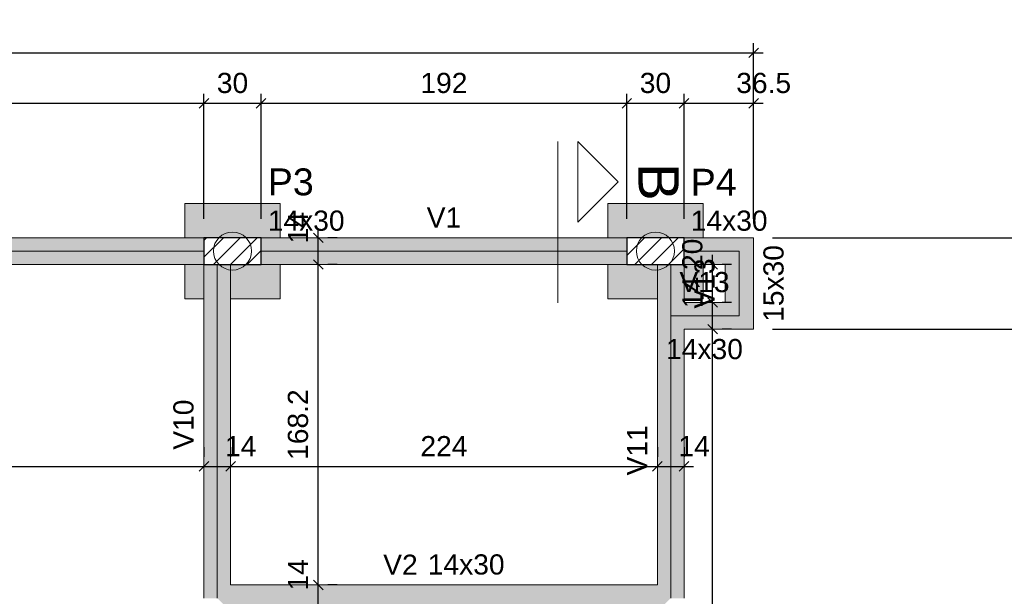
# Model space of a CAD drawing. Header units: millimetres. Extents: x 1434 to 2277, y -793 to -278.
# Tile 62 of 111: x 1687.52 to 1697.85, y -489.68 to -483.63. Entities that reach past the tile are written whole.
import ezdxf

# ---------------------------------------------------------------- set-up
doc = ezdxf.new("R2010")
doc.units = ezdxf.units.MM
doc.linetypes.add('DASHDOT', pattern=[25.4, 12.7, -6.35, 0, -6.35])
doc.linetypes.add('DOT', pattern=[6.35, 0, -6.35])
for name, color, linetype, lineweight in [('FO-Cortes', 9, 'DASHDOT', 5), ('FO-Cotas', 5, 'Continuous', 5), ('FO-Eixos', 5, 'Continuous', 5), ('FO-Estacas dos blocos', 1, 'Continuous', 20), ('FO-Hachura dos blocos', 43, 'Continuous', 5), ('FO-Hachura pilar que passa', 19, 'Continuous', 5), ('FO-Hachura viga', 43, 'Continuous', 5), ('FO-Pilares', 4, 'Continuous', 30), ('FO-Seção das fundações', 9, 'Continuous', 5), ('FO-Textos das vigas', 7, 'Continuous', 5), ('FO-Textos dos pilares', 7, 'Continuous', 5), ('FO-Vigas', 1, 'Continuous', 20)]:
    doc.layers.add(name, color=color, linetype=linetype, lineweight=lineweight)
doc.styles.add('ARIAL', font='arial.ttf')
doc.styles.get("Standard").update_dxf_attribs({"font": 'arial.ttf'})
doc.dimstyles.new('UM_50.000000', dxfattribs={"dimtxt": 0.18, "dimasz": 0.1, "dimexe": 0.1, "dimexo": 0.2, "dimgap": 0, "dimtad": 1, "dimtih": 1, "dimtoh": 1, "dimdec": 1, "dimlfac": 50, "dimzin": 0, "dimdsep": 46, "dimtxsty": 'Standard', "dimcen": 0.09, "dimdle": 0.1, "dimadec": 1, "dimazin": 2, "dimtfac": 1, "dimtdec": 4, "dimtofl": 0, "dimtmove": 0, "dimatfit": 3, "dimfxl": 1, "dimtolj": 1, "dimarcsym": 0})
pattern_1 = [(45, (1664.26426, -517.31979), (-0.08838835, 0.08838835), [])]

# ---------------------------------------------------------------- blocks, each defined once
blk = doc.blocks.new('_Oblique')
at = {"color": 0, "linetype": 'ByBlock', "lineweight": -2}
blk.add_line((-0.5, -0.5), (0.5, 0.5), dxfattribs=at)
blk = doc.blocks.new('*D127')
at = {"layer": 'FO-Cotas', "color": 0, "lineweight": -2, "transparency": 16777216}
for p, q in [((1682.152, -485.72), (1682.152, -484.408)), ((1689.449, -485.72), (1689.449, -484.408)), ((1682.052, -484.508), (1689.549, -484.508))]:
    blk.add_line(p, q, dxfattribs=at)
at = {"layer": 'FO-Cotas', "color": 0, "lineweight": -2, "transparency": 16777216, "xscale": 0.1, "yscale": 0.1, "zscale": 0.1, "rotation": 180}
blk.add_blockref('_Oblique', (1682.152, -484.508), dxfattribs=at)
at = {"layer": 'FO-Cotas', "color": 0, "lineweight": -2, "transparency": 16777216, "xscale": 0.1, "yscale": 0.1, "zscale": 0.1}
blk.add_blockref('_Oblique', (1689.449, -484.508), dxfattribs=at)
at = {"layer": 'FO-Cotas', "color": 7, "transparency": 16777216, "insert": (1685.8, -484.296), "char_height": 0.2118, "attachment_point": 5, "rotation": 0.0057, "style": 'ARIAL'}
blk.add_mtext('\\A1;364.8', dxfattribs=at)
blk = doc.blocks.new('*D128')
at = {"layer": 'FO-Cotas', "color": 0, "lineweight": -2, "transparency": 16777216}
for p, q in [((1689.449, -485.72), (1689.449, -484.408)), ((1690.049, -485.72), (1690.049, -484.408)), ((1689.349, -484.508), (1690.149, -484.508))]:
    blk.add_line(p, q, dxfattribs=at)
at = {"layer": 'FO-Cotas', "color": 0, "lineweight": -2, "transparency": 16777216, "xscale": 0.1, "yscale": 0.1, "zscale": 0.1, "rotation": 180}
blk.add_blockref('_Oblique', (1689.449, -484.508), dxfattribs=at)
at = {"layer": 'FO-Cotas', "color": 0, "lineweight": -2, "transparency": 16777216, "xscale": 0.1, "yscale": 0.1, "zscale": 0.1}
blk.add_blockref('_Oblique', (1690.049, -484.508), dxfattribs=at)
at = {"layer": 'FO-Cotas', "color": 7, "transparency": 16777216, "insert": (1689.749, -484.296), "char_height": 0.2118, "attachment_point": 5, "rotation": 0.0057, "style": 'ARIAL'}
blk.add_mtext('\\A1;30', dxfattribs=at)
blk = doc.blocks.new('*D129')
at = {"layer": 'FO-Cotas', "color": 0, "lineweight": -2, "transparency": 16777216}
for p, q in [((1690.049, -485.72), (1690.049, -484.408)), ((1693.888, -485.72), (1693.888, -484.408)), ((1689.949, -484.508), (1693.988, -484.508))]:
    blk.add_line(p, q, dxfattribs=at)
at = {"layer": 'FO-Cotas', "color": 0, "lineweight": -2, "transparency": 16777216, "xscale": 0.1, "yscale": 0.1, "zscale": 0.1, "rotation": 180}
blk.add_blockref('_Oblique', (1690.049, -484.508), dxfattribs=at)
at = {"layer": 'FO-Cotas', "color": 0, "lineweight": -2, "transparency": 16777216, "xscale": 0.1, "yscale": 0.1, "zscale": 0.1}
blk.add_blockref('_Oblique', (1693.888, -484.508), dxfattribs=at)
at = {"layer": 'FO-Cotas', "color": 7, "transparency": 16777216, "insert": (1691.968, -484.296), "char_height": 0.2118, "attachment_point": 5, "rotation": 0.0057, "style": 'ARIAL'}
blk.add_mtext('\\A1;192', dxfattribs=at)
blk = doc.blocks.new('*D130')
at = {"layer": 'FO-Cotas', "color": 0, "lineweight": -2, "transparency": 16777216}
for p, q in [((1693.888, -485.72), (1693.888, -484.408)), ((1694.488, -485.72), (1694.488, -484.408)), ((1693.788, -484.508), (1694.588, -484.508))]:
    blk.add_line(p, q, dxfattribs=at)
at = {"layer": 'FO-Cotas', "color": 0, "lineweight": -2, "transparency": 16777216, "xscale": 0.1, "yscale": 0.1, "zscale": 0.1, "rotation": 180}
blk.add_blockref('_Oblique', (1693.888, -484.508), dxfattribs=at)
at = {"layer": 'FO-Cotas', "color": 0, "lineweight": -2, "transparency": 16777216, "xscale": 0.1, "yscale": 0.1, "zscale": 0.1}
blk.add_blockref('_Oblique', (1694.488, -484.508), dxfattribs=at)
at = {"layer": 'FO-Cotas', "color": 7, "transparency": 16777216, "insert": (1694.188, -484.296), "char_height": 0.2118, "attachment_point": 5, "rotation": 0.0057, "style": 'ARIAL'}
blk.add_mtext('\\A1;30', dxfattribs=at)
blk = doc.blocks.new('*D131')
at = {"layer": 'FO-Cotas', "color": 0, "lineweight": -2, "transparency": 16777216}
for p, q in [((1694.488, -485.72), (1694.488, -484.408)), ((1695.218, -485.72), (1695.218, -484.408)), ((1694.388, -484.508), (1695.318, -484.508))]:
    blk.add_line(p, q, dxfattribs=at)
at = {"layer": 'FO-Cotas', "color": 0, "lineweight": -2, "transparency": 16777216, "xscale": 0.1, "yscale": 0.1, "zscale": 0.1, "rotation": 180}
blk.add_blockref('_Oblique', (1694.488, -484.508), dxfattribs=at)
at = {"layer": 'FO-Cotas', "color": 0, "lineweight": -2, "transparency": 16777216, "xscale": 0.1, "yscale": 0.1, "zscale": 0.1}
blk.add_blockref('_Oblique', (1695.218, -484.508), dxfattribs=at)
at = {"layer": 'FO-Cotas', "color": 7, "transparency": 16777216, "insert": (1695.324, -484.296), "char_height": 0.2118, "attachment_point": 5, "rotation": 0.0057, "style": 'ARIAL'}
blk.add_mtext('\\A1;36.5', dxfattribs=at)
blk = doc.blocks.new('*D134')
at = {"layer": 'FO-Cotas', "color": 0, "lineweight": -2, "transparency": 16777216}
for p, q in [((1663.924, -493.069), (1663.924, -483.878)), ((1695.218, -485.72), (1695.218, -483.878)), ((1663.824, -483.978), (1695.318, -483.978))]:
    blk.add_line(p, q, dxfattribs=at)
at = {"layer": 'FO-Cotas', "color": 0, "lineweight": -2, "transparency": 16777216, "xscale": 0.1, "yscale": 0.1, "zscale": 0.1, "rotation": 180}
blk.add_blockref('_Oblique', (1663.924, -483.978), dxfattribs=at)
at = {"layer": 'FO-Cotas', "color": 0, "lineweight": -2, "transparency": 16777216, "xscale": 0.1, "yscale": 0.1, "zscale": 0.1}
blk.add_blockref('_Oblique', (1695.218, -483.978), dxfattribs=at)
at = {"layer": 'FO-Cotas', "color": 7, "transparency": 16777216, "insert": (1679.571, -483.766), "char_height": 0.2118, "attachment_point": 5, "rotation": 0.0057, "style": 'ARIAL'}
blk.add_mtext('\\A1;1564.7', dxfattribs=at)
blk = doc.blocks.new('*D187')
at = {"layer": 'FO-Cotas', "color": 0, "lineweight": -2, "transparency": 16777216}
for p, q in [((1698.821, -493.049), (1698.821, -486.78)), ((1695.418, -486.88), (1698.921, -486.88)), ((1694.688, -492.949), (1698.921, -492.949))]:
    blk.add_line(p, q, dxfattribs=at)
at = {"layer": 'FO-Cotas', "color": 0, "lineweight": -2, "transparency": 16777216, "xscale": 0.1, "yscale": 0.1, "zscale": 0.1}
for p, rotation in [((1698.821, -486.88), 90), ((1698.821, -492.949), 270)]:
    blk.add_blockref('_Oblique', p, dxfattribs=dict(at, rotation=rotation))
at = {"layer": 'FO-Cotas', "color": 7, "transparency": 16777216, "insert": (1698.609, -489.915), "char_height": 0.2118, "attachment_point": 5, "rotation": 90, "style": 'ARIAL'}
blk.add_mtext('\\A1;303.5', dxfattribs=at)
blk = doc.blocks.new('*D188')
at = {"layer": 'FO-Cotas', "color": 0, "lineweight": -2, "transparency": 16777216}
for p, q in [((1698.821, -486.98), (1698.821, -485.82)), ((1695.418, -485.92), (1698.921, -485.92)), ((1695.418, -486.88), (1698.921, -486.88))]:
    blk.add_line(p, q, dxfattribs=at)
at = {"layer": 'FO-Cotas', "color": 0, "lineweight": -2, "transparency": 16777216, "xscale": 0.1, "yscale": 0.1, "zscale": 0.1}
for p, rotation in [((1698.821, -485.92), 90), ((1698.821, -486.88), 270)]:
    blk.add_blockref('_Oblique', p, dxfattribs=dict(at, rotation=rotation))
at = {"layer": 'FO-Cotas', "color": 7, "transparency": 16777216, "insert": (1698.609, -486.4), "char_height": 0.2118, "attachment_point": 5, "rotation": 90, "style": 'ARIAL'}
blk.add_mtext('\\A1;48', dxfattribs=at)
blk = doc.blocks.new('*D190')
at = {"layer": 'FO-Cotas', "color": 0, "lineweight": -2, "transparency": 16777216}
for p, q in [((1699.35, -515.96), (1699.35, -485.82)), ((1695.418, -485.92), (1699.45, -485.92)), ((1696.199, -515.86), (1699.45, -515.86))]:
    blk.add_line(p, q, dxfattribs=at)
at = {"layer": 'FO-Cotas', "color": 0, "lineweight": -2, "transparency": 16777216, "xscale": 0.1, "yscale": 0.1, "zscale": 0.1}
for p, rotation in [((1699.35, -485.92), 90), ((1699.35, -515.86), 270)]:
    blk.add_blockref('_Oblique', p, dxfattribs=dict(at, rotation=rotation))
at = {"layer": 'FO-Cotas', "color": 7, "transparency": 16777216, "insert": (1699.139, -500.89), "char_height": 0.2118, "attachment_point": 5, "rotation": 90, "style": 'ARIAL'}
blk.add_mtext('\\A1;1497', dxfattribs=at)
blk = doc.blocks.new('*D204')
at = {"layer": 'FO-Cotas', "color": 0, "lineweight": -2, "transparency": 16777216}
for p, q in [((1681.992, -488.12), (1681.992, -488.22)), ((1689.449, -488.12), (1689.449, -488.22)), ((1681.892, -488.32), (1689.549, -488.32))]:
    blk.add_line(p, q, dxfattribs=at)
at = {"layer": 'FO-Cotas', "color": 0, "lineweight": -2, "transparency": 16777216, "xscale": 0.1, "yscale": 0.1, "zscale": 0.1, "rotation": 180}
blk.add_blockref('_Oblique', (1681.992, -488.32), dxfattribs=at)
at = {"layer": 'FO-Cotas', "color": 0, "lineweight": -2, "transparency": 16777216, "xscale": 0.1, "yscale": 0.1, "zscale": 0.1}
blk.add_blockref('_Oblique', (1689.449, -488.32), dxfattribs=at)
at = {"layer": 'FO-Cotas', "color": 7, "transparency": 16777216, "insert": (1685.72, -488.108), "char_height": 0.2118, "attachment_point": 5, "rotation": 0.0057, "style": 'ARIAL'}
blk.add_mtext('\\A1;372.8', dxfattribs=at)
blk = doc.blocks.new('*D205')
at = {"layer": 'FO-Cotas', "color": 0, "lineweight": -2, "transparency": 16777216}
for p, q in [((1689.449, -488.12), (1689.449, -488.22)), ((1689.729, -488.12), (1689.729, -488.22)), ((1689.349, -488.32), (1689.829, -488.32))]:
    blk.add_line(p, q, dxfattribs=at)
at = {"layer": 'FO-Cotas', "color": 0, "lineweight": -2, "transparency": 16777216, "xscale": 0.1, "yscale": 0.1, "zscale": 0.1, "rotation": 180}
blk.add_blockref('_Oblique', (1689.449, -488.32), dxfattribs=at)
at = {"layer": 'FO-Cotas', "color": 0, "lineweight": -2, "transparency": 16777216, "xscale": 0.1, "yscale": 0.1, "zscale": 0.1}
blk.add_blockref('_Oblique', (1689.729, -488.32), dxfattribs=at)
at = {"layer": 'FO-Cotas', "color": 7, "transparency": 16777216, "insert": (1689.835, -488.108), "char_height": 0.2118, "attachment_point": 5, "rotation": 0.0057, "style": 'ARIAL'}
blk.add_mtext('\\A1;14', dxfattribs=at)
blk = doc.blocks.new('*D206')
at = {"layer": 'FO-Cotas', "color": 0, "lineweight": -2, "transparency": 16777216}
for p, q in [((1689.729, -488.12), (1689.729, -488.22)), ((1694.208, -488.12), (1694.208, -488.22)), ((1689.629, -488.32), (1694.308, -488.32))]:
    blk.add_line(p, q, dxfattribs=at)
at = {"layer": 'FO-Cotas', "color": 0, "lineweight": -2, "transparency": 16777216, "xscale": 0.1, "yscale": 0.1, "zscale": 0.1, "rotation": 180}
blk.add_blockref('_Oblique', (1689.729, -488.32), dxfattribs=at)
at = {"layer": 'FO-Cotas', "color": 0, "lineweight": -2, "transparency": 16777216, "xscale": 0.1, "yscale": 0.1, "zscale": 0.1}
blk.add_blockref('_Oblique', (1694.208, -488.32), dxfattribs=at)
at = {"layer": 'FO-Cotas', "color": 7, "transparency": 16777216, "insert": (1691.968, -488.108), "char_height": 0.2118, "attachment_point": 5, "rotation": 0.0057, "style": 'ARIAL'}
blk.add_mtext('\\A1;224', dxfattribs=at)
blk = doc.blocks.new('*D207')
at = {"layer": 'FO-Cotas', "color": 0, "lineweight": -2, "transparency": 16777216}
for p, q in [((1694.208, -488.12), (1694.208, -488.22)), ((1694.488, -488.12), (1694.488, -488.22)), ((1694.108, -488.32), (1694.588, -488.32))]:
    blk.add_line(p, q, dxfattribs=at)
at = {"layer": 'FO-Cotas', "color": 0, "lineweight": -2, "transparency": 16777216, "xscale": 0.1, "yscale": 0.1, "zscale": 0.1, "rotation": 180}
blk.add_blockref('_Oblique', (1694.208, -488.32), dxfattribs=at)
at = {"layer": 'FO-Cotas', "color": 0, "lineweight": -2, "transparency": 16777216, "xscale": 0.1, "yscale": 0.1, "zscale": 0.1}
blk.add_blockref('_Oblique', (1694.488, -488.32), dxfattribs=at)
at = {"layer": 'FO-Cotas', "color": 7, "transparency": 16777216, "insert": (1694.594, -488.108), "char_height": 0.2118, "attachment_point": 5, "rotation": 0.0057, "style": 'ARIAL'}
blk.add_mtext('\\A1;14', dxfattribs=at)
blk = doc.blocks.new('*D223')
at = {"layer": 'FO-Cotas', "color": 0, "lineweight": -2, "transparency": 16777216}
for p, q in [((1690.649, -489.945), (1690.649, -489.465)), ((1690.849, -489.565), (1690.749, -489.565)), ((1690.849, -489.845), (1690.749, -489.845))]:
    blk.add_line(p, q, dxfattribs=at)
at = {"layer": 'FO-Cotas', "color": 0, "lineweight": -2, "transparency": 16777216, "xscale": 0.1, "yscale": 0.1, "zscale": 0.1}
for p, rotation in [((1690.649, -489.565), 90), ((1690.649, -489.845), 270)]:
    blk.add_blockref('_Oblique', p, dxfattribs=dict(at, rotation=rotation))
at = {"layer": 'FO-Cotas', "color": 7, "transparency": 16777216, "insert": (1690.437, -489.459), "char_height": 0.2118, "attachment_point": 5, "rotation": 90, "style": 'ARIAL'}
blk.add_mtext('\\A1;14', dxfattribs=at)
blk = doc.blocks.new('*D224')
at = {"layer": 'FO-Cotas', "color": 0, "lineweight": -2, "transparency": 16777216}
for p, q in [((1690.649, -489.665), (1690.649, -486.1)), ((1690.849, -486.2), (1690.749, -486.2)), ((1690.849, -489.565), (1690.749, -489.565))]:
    blk.add_line(p, q, dxfattribs=at)
at = {"layer": 'FO-Cotas', "color": 0, "lineweight": -2, "transparency": 16777216, "xscale": 0.1, "yscale": 0.1, "zscale": 0.1}
for p, rotation in [((1690.649, -486.2), 90), ((1690.649, -489.565), 270)]:
    blk.add_blockref('_Oblique', p, dxfattribs=dict(at, rotation=rotation))
at = {"layer": 'FO-Cotas', "color": 7, "transparency": 16777216, "insert": (1690.437, -487.882), "char_height": 0.2118, "attachment_point": 5, "rotation": 90, "style": 'ARIAL'}
blk.add_mtext('\\A1;168.2', dxfattribs=at)
blk = doc.blocks.new('*D225')
at = {"layer": 'FO-Cotas', "color": 0, "lineweight": -2, "transparency": 16777216}
for p, q in [((1690.649, -486.3), (1690.649, -485.82)), ((1690.849, -485.92), (1690.749, -485.92)), ((1690.849, -486.2), (1690.749, -486.2))]:
    blk.add_line(p, q, dxfattribs=at)
at = {"layer": 'FO-Cotas', "color": 0, "lineweight": -2, "transparency": 16777216, "xscale": 0.1, "yscale": 0.1, "zscale": 0.1}
for p, rotation in [((1690.649, -485.92), 90), ((1690.649, -486.2), 270)]:
    blk.add_blockref('_Oblique', p, dxfattribs=dict(at, rotation=rotation))
at = {"layer": 'FO-Cotas', "color": 7, "transparency": 16777216, "insert": (1690.437, -485.814), "char_height": 0.2118, "attachment_point": 5, "rotation": 90, "style": 'ARIAL'}
blk.add_mtext('\\A1;14', dxfattribs=at)
blk = doc.blocks.new('*D228')
at = {"layer": 'FO-Cotas', "color": 0, "lineweight": -2, "transparency": 16777216}
for p, q in [((1694.788, -510.9), (1694.788, -486.78)), ((1694.988, -486.88), (1694.888, -486.88)), ((1694.988, -510.8), (1694.888, -510.8))]:
    blk.add_line(p, q, dxfattribs=at)
at = {"layer": 'FO-Cotas', "color": 0, "lineweight": -2, "transparency": 16777216, "xscale": 0.1, "yscale": 0.1, "zscale": 0.1}
for p, rotation in [((1694.788, -486.88), 90), ((1694.788, -510.8), 270)]:
    blk.add_blockref('_Oblique', p, dxfattribs=dict(at, rotation=rotation))
at = {"layer": 'FO-Cotas', "color": 7, "transparency": 16777216, "insert": (1694.576, -498.84), "char_height": 0.2118, "attachment_point": 5, "rotation": 90, "style": 'ARIAL'}
blk.add_mtext('\\A1;1196', dxfattribs=at)
blk = doc.blocks.new('*D229')
at = {"layer": 'FO-Cotas', "color": 0, "lineweight": -2, "transparency": 16777216}
for p, q in [((1694.788, -486.98), (1694.788, -486.5)), ((1694.988, -486.6), (1694.888, -486.6)), ((1694.988, -486.88), (1694.888, -486.88))]:
    blk.add_line(p, q, dxfattribs=at)
at = {"layer": 'FO-Cotas', "color": 0, "lineweight": -2, "transparency": 16777216, "xscale": 0.1, "yscale": 0.1, "zscale": 0.1}
for p, rotation in [((1694.788, -486.6), 90), ((1694.788, -486.88), 270)]:
    blk.add_blockref('_Oblique', p, dxfattribs=dict(at, rotation=rotation))
at = {"layer": 'FO-Cotas', "color": 7, "transparency": 16777216, "insert": (1694.576, -486.494), "char_height": 0.2118, "attachment_point": 5, "rotation": 90, "style": 'ARIAL'}
blk.add_mtext('\\A1;14', dxfattribs=at)
blk = doc.blocks.new('*D230')
at = {"layer": 'FO-Cotas', "color": 0, "lineweight": -2, "transparency": 16777216}
for p, q in [((1694.788, -486.7), (1694.788, -486.1)), ((1694.988, -486.2), (1694.888, -486.2)), ((1694.988, -486.6), (1694.888, -486.6))]:
    blk.add_line(p, q, dxfattribs=at)
at = {"layer": 'FO-Cotas', "color": 0, "lineweight": -2, "transparency": 16777216, "xscale": 0.1, "yscale": 0.1, "zscale": 0.1}
for p, rotation in [((1694.788, -486.2), 90), ((1694.788, -486.6), 270)]:
    blk.add_blockref('_Oblique', p, dxfattribs=dict(at, rotation=rotation))
at = {"layer": 'FO-Cotas', "color": 7, "transparency": 16777216, "insert": (1694.576, -486.094), "char_height": 0.2118, "attachment_point": 5, "rotation": 90, "style": 'ARIAL'}
blk.add_mtext('\\A1;20', dxfattribs=at)

msp = doc.modelspace()

# ---------------------------------------------------------------- hatches: boundary and pattern name
at = {"layer": 'FO-Estacas dos blocos', "linetype": 'Continuous'}
h = msp.add_hatch(color=256, dxfattribs=at)
h.paths.add_polyline_path([(1689.8004, -486.253), (1689.8487, -486.233), (1689.8901, -486.2012), (1689.9219, -486.1598), (1689.9418, -486.1116), (1689.9487, -486.0598), (1689.9418, -486.008), (1689.9219, -485.9598), (1689.8901, -485.9184), (1689.8487, -485.8866), (1689.8004, -485.8666), (1689.7487, -485.8598), (1689.6969, -485.8666), (1689.6487, -485.8866), (1689.6072, -485.9184), (1689.5755, -485.9598), (1689.5555, -486.008), (1689.5487, -486.0598), (1689.5555, -486.1116), (1689.5755, -486.1598), (1689.6072, -486.2012), (1689.6487, -486.233), (1689.6969, -486.253), (1689.7487, -486.2598), (1689.8004, -486.253)])
h.paths.add_polyline_path([(1689.6487, -486.233), (1689.6969, -486.253), (1689.7287, -486.2572), (1689.7287, -486.1998), (1689.8912, -486.1998), (1689.9219, -486.1598), (1689.9418, -486.1116), (1689.9487, -486.0598), (1689.9418, -486.008), (1689.9219, -485.9598), (1689.8912, -485.9198), (1689.6062, -485.9198), (1689.5755, -485.9598), (1689.5555, -486.008), (1689.5487, -486.0598), (1689.5555, -486.1116), (1689.5755, -486.1598), (1689.6072, -486.2012), (1689.6487, -486.233)], flags=0)
h = msp.add_hatch(color=256, dxfattribs=at)
h.paths.add_polyline_path([(1694.2396, -486.253), (1694.2879, -486.233), (1694.3293, -486.2012), (1694.3611, -486.1598), (1694.381, -486.1116), (1694.3879, -486.0598), (1694.381, -486.008), (1694.3611, -485.9598), (1694.3293, -485.9184), (1694.2879, -485.8866), (1694.2396, -485.8666), (1694.1879, -485.8598), (1694.1361, -485.8666), (1694.0879, -485.8866), (1694.0464, -485.9184), (1694.0147, -485.9598), (1693.9947, -486.008), (1693.9879, -486.0598), (1693.9947, -486.1116), (1694.0147, -486.1598), (1694.0464, -486.2012), (1694.0879, -486.233), (1694.1361, -486.253), (1694.1879, -486.2598), (1694.2396, -486.253)])
h.paths.add_polyline_path([(1694.2079, -486.2572), (1694.2396, -486.253), (1694.2879, -486.233), (1694.3293, -486.2012), (1694.3611, -486.1598), (1694.381, -486.1116), (1694.3879, -486.0598), (1694.381, -486.008), (1694.3611, -485.9598), (1694.3304, -485.9198), (1694.0454, -485.9198), (1694.0147, -485.9598), (1693.9947, -486.008), (1693.9879, -486.0598), (1693.9947, -486.1116), (1694.0147, -486.1598), (1694.0454, -486.1998), (1694.2079, -486.1998), (1694.2079, -486.2572)], flags=0)
at = {"layer": 'FO-Hachura dos blocos', "linetype": 'Continuous'}
h = msp.add_hatch(color=256, dxfattribs=at)
h.paths.add_polyline_path([(1690.2487, -485.5598), (1689.2487, -485.5598), (1689.2487, -486.5598), (1690.2487, -486.5598), (1690.2487, -485.5598)])
h.paths.add_polyline_path([(1689.8912, -485.9198), (1689.8901, -485.9184), (1689.8487, -485.8866), (1689.8004, -485.8666), (1689.7487, -485.8598), (1689.6969, -485.8666), (1689.6487, -485.8866), (1689.6072, -485.9184), (1689.6062, -485.9198), (1689.2487, -485.9198), (1689.2487, -486.1998), (1689.4487, -486.1998), (1689.4487, -486.5598), (1689.7287, -486.5598), (1689.7287, -486.2572), (1689.7487, -486.2598), (1689.8004, -486.253), (1689.8487, -486.233), (1689.8901, -486.2012), (1689.8912, -486.1998), (1690.2487, -486.1998), (1690.2487, -485.9198), (1690.0487, -485.9198), (1690.0487, -485.9198), (1689.8912, -485.9198)], flags=0)
h = msp.add_hatch(color=256, dxfattribs=at)
h.paths.add_polyline_path([(1694.6879, -485.5598), (1693.6879, -485.5598), (1693.6879, -486.5598), (1694.6879, -486.5598), (1694.6879, -485.5598)])
h.paths.add_polyline_path([(1694.6879, -485.9198), (1694.3304, -485.9198), (1694.3293, -485.9184), (1694.2879, -485.8866), (1694.2396, -485.8666), (1694.1879, -485.8598), (1694.1361, -485.8666), (1694.0879, -485.8866), (1694.0464, -485.9184), (1694.0454, -485.9198), (1693.8879, -485.9198), (1693.8879, -485.9198), (1693.6879, -485.9198), (1693.6879, -486.1998), (1694.0454, -486.1998), (1694.0464, -486.2012), (1694.0879, -486.233), (1694.1361, -486.253), (1694.1879, -486.2598), (1694.2079, -486.2572), (1694.2079, -486.5598), (1694.4879, -486.5598), (1694.4879, -486.1998), (1694.6879, -486.1998), (1694.6879, -485.9198)], flags=0)
at = {"layer": 'FO-Hachura pilar que passa', "linetype": 'Continuous'}
h = msp.add_hatch(dxfattribs=at)
h.set_pattern_fill('ANSI31', color=256, style=0)
h.set_pattern_definition(pattern_1)
h.paths.add_polyline_path([(1689.4487, -485.9198), (1689.4487, -486.0598), (1689.4487, -486.1998), (1689.7487, -486.1998), (1690.0487, -486.1998), (1690.0487, -486.0598), (1690.0487, -485.9198), (1689.7487, -485.9198)])
h = msp.add_hatch(dxfattribs=at)
h.set_pattern_fill('ANSI31', color=256, style=0)
h.set_pattern_definition(pattern_1)
h.paths.add_polyline_path([(1693.8879, -485.9198), (1693.8879, -486.0598), (1693.8879, -486.1998), (1694.1879, -486.1998), (1694.4879, -486.1998), (1694.4879, -486.0598), (1694.4879, -485.9198), (1694.1879, -485.9198)])
at = {"layer": 'FO-Hachura viga', "linetype": 'Continuous'}
for points in [[(1689.4487, -485.9198), (1689.4487, -485.9198), (1682.1519, -485.9198), (1682.1519, -486.1998), (1689.4487, -486.1998), (1689.4487, -485.9198)], [(1693.8879, -485.92), (1693.8879, -485.92), (1690.0487, -485.92), (1690.0487, -486.1998), (1693.8879, -486.1998), (1693.8879, -485.92)], [(1694.9181, -486.1998), (1694.9181, -486.1998), (1695.2181, -485.9198), (1694.4879, -485.9198), (1694.4879, -486.2), (1694.9181, -486.1998)], [(1695.2181, -485.9198), (1695.2181, -485.9198), (1694.9181, -486.1998), (1694.9181, -486.5998), (1695.2181, -486.8798), (1695.2181, -485.9198)], [(1689.7287, -489.5646), (1689.7287, -489.5646), (1689.7287, -486.1998), (1689.4487, -486.1998), (1689.4487, -489.7046), (1689.5887, -489.7046), (1689.7287, -489.5646)], [(1694.4879, -486.5998), (1694.4879, -486.5998), (1694.4879, -486.1998), (1694.2079, -486.1998), (1694.2079, -486.7398), (1694.3479, -486.7398), (1694.4879, -486.5998)], [(1694.9181, -486.5998), (1694.9181, -486.5998), (1694.4879, -486.5998), (1694.3479, -486.7398), (1694.4879, -486.8798), (1695.2181, -486.8798), (1694.9181, -486.5998)], [(1694.4879, -486.8798), (1694.4879, -486.8798), (1694.3479, -486.7398), (1694.2079, -486.7398), (1694.2079, -489.5646), (1694.3479, -489.7046), (1694.4879, -489.7046), (1694.4879, -486.8798)], [(1694.3479, -489.7046), (1694.3479, -489.7046), (1694.2079, -489.5646), (1689.7287, -489.5646), (1689.5887, -489.7046), (1689.7287, -489.8446), (1694.2079, -489.8446), (1694.3479, -489.7046)]]:
    msp.add_hatch(color=256, dxfattribs=at).paths.add_polyline_path(points)

# ---------------------------------------------------------------- linework, layer by layer
at = {"layer": 'FO-Cortes', "ltscale": 0.2}
msp.add_line((1693.1623, -484.91), (1693.1623, -486.6044), dxfattribs=at)
at = {"layer": 'FO-Cortes', "linetype": 'Continuous'}
msp.add_lwpolyline([(1693.3741, -484.91), (1693.3741, -485.7572), (1693.7977, -485.3336), (1693.3741, -484.91)], close=True, dxfattribs=at)
at = {"layer": 'FO-Eixos'}
for p, q in [((1682.1519, -486.0598), (1689.4487, -486.0598)), ((1690.0487, -486.0598), (1693.8879, -486.0598)), ((1694.4879, -486.0598), (1695.0681, -486.0598)), ((1695.0681, -486.7398), (1695.0681, -486.0598)), ((1689.5887, -489.7046), (1689.5887, -486.1998)), ((1694.3479, -486.7398), (1694.3479, -486.1998)), ((1694.3479, -489.7046), (1694.3479, -486.7398)), ((1694.3479, -486.7398), (1695.0681, -486.7398))]:
    msp.add_line(p, q, dxfattribs=at)
at = {"layer": 'FO-Estacas dos blocos'}
for centre in [(1689.7487, -486.0598), (1694.1879, -486.0598)]:
    msp.add_circle(centre, 0.2, dxfattribs=at)
at = {"layer": 'FO-Pilares'}
for points in [[(1689.4487, -485.9198), (1689.4487, -486.0598), (1689.4487, -486.1998), (1689.7487, -486.1998), (1690.0487, -486.1998), (1690.0487, -486.0598), (1690.0487, -485.9198), (1689.7487, -485.9198), (1689.4487, -485.9198)], [(1693.8879, -485.9198), (1693.8879, -486.0598), (1693.8879, -486.1998), (1694.1879, -486.1998), (1694.4879, -486.1998), (1694.4879, -486.0598), (1694.4879, -485.9198), (1694.1879, -485.9198), (1693.8879, -485.9198)]]:
    msp.add_lwpolyline(points, close=True, dxfattribs=at)
at = {"layer": 'FO-Seção das fundações'}
for points in [[(1689.2487, -485.5598), (1689.2487, -485.9198)], [(1689.2487, -485.5598), (1690.2487, -485.5598)], [(1690.2487, -485.9198), (1690.2487, -485.5598)], [(1693.6879, -485.5598), (1693.6879, -485.9198)], [(1693.6879, -485.5598), (1694.6879, -485.5598)], [(1694.6879, -485.9198), (1694.6879, -485.5598)], [(1689.2487, -486.1998), (1689.2487, -486.5598)], [(1690.2487, -486.5598), (1690.2487, -486.1998)], [(1693.6879, -486.1998), (1693.6879, -486.5598)], [(1694.6879, -486.5598), (1694.6879, -486.1998)], [(1689.4487, -486.5598), (1689.2487, -486.5598)], [(1690.2487, -486.5598), (1689.7287, -486.5598)], [(1694.2079, -486.5598), (1693.6879, -486.5598)], [(1694.6879, -486.5598), (1694.4879, -486.5598)]]:
    msp.add_lwpolyline(points, dxfattribs=at)
at = {"layer": 'FO-Vigas'}
for p, q in [((1682.1519, -485.9198), (1689.4487, -485.9198)), ((1690.0487, -485.9198), (1693.8879, -485.9198)), ((1694.4879, -485.9198), (1695.2181, -485.9198)), ((1695.2181, -486.8798), (1695.2181, -485.9198)), ((1682.1519, -486.1998), (1689.4487, -486.1998)), ((1689.4487, -489.7046), (1689.4487, -486.1998)), ((1689.7287, -489.5646), (1689.7287, -486.1998)), ((1690.0487, -486.1998), (1693.8879, -486.1998)), ((1694.2079, -486.7398), (1694.2079, -486.1998)), ((1694.4879, -486.1998), (1694.9181, -486.1998)), ((1694.4879, -486.5998), (1694.4879, -486.1998)), ((1694.9181, -486.5998), (1694.9181, -486.1998)), ((1694.4879, -486.5998), (1694.9181, -486.5998)), ((1694.2079, -489.5646), (1694.2079, -486.7398)), ((1694.4879, -489.7046), (1694.4879, -486.8798)), ((1694.4879, -486.8798), (1695.2181, -486.8798)), ((1689.7287, -489.5646), (1694.2079, -489.5646))]:
    msp.add_line(p, q, dxfattribs=at)

# ---------------------------------------------------------------- texts
at = {"layer": 'FO-Cortes', "linetype": 'DOT', "ltscale": 0.2, "insert": (1694.0095, -485.3336), "char_height": 0.4236, "width": 0.796886, "attachment_point": 8, "rotation": 270, "line_spacing_factor": 0.798, "style": 'ARIAL'}
msp.add_mtext('B', dxfattribs=at)
at = {"layer": 'FO-Textos das vigas', "char_height": 0.2118, "line_spacing_factor": 0.798, "style": 'ARIAL'}
for s, insert, width, attachment_point in [('V1', (1691.9683, -485.8139), 0.723171, 8), ('V13', (1694.703, -486.4939), 1.051624, 8), ('14x30', (1694.703, -487.1975), 1.604807, 8), ('V2', (1691.6926, -489.4587), 0.723171, 9), ('14x30', (1691.7985, -489.4587), 1.604807, 7)]:
    msp.add_mtext(s, dxfattribs=dict(at, insert=insert, width=width, attachment_point=attachment_point))
at = {"layer": 'FO-Textos das vigas', "char_height": 0.2118, "attachment_point": 8, "rotation": 90, "line_spacing_factor": 0.798, "style": 'ARIAL'}
for s, insert, width in [('15x30', (1695.5358, -486.3998), 1.604807), ('V13', (1694.8122, -486.3998), 1.051624), ('V10', (1689.3428, -487.8822), 1.051624), ('V11', (1694.102, -488.1522), 1.051624)]:
    msp.add_mtext(s, dxfattribs=dict(at, insert=insert, width=width))
at = {"layer": 'FO-Textos dos pilares', "attachment_point": 7, "line_spacing_factor": 0.798, "style": 'ARIAL'}
for s, insert, char_height, width in [('P3', (1690.1193, -485.4785), 0.2824, 0.968777), ('P4', (1694.5585, -485.4785), 0.2824, 0.968777), ('14x30', (1690.1193, -485.8492), 0.2118, 1.604807), ('14x30', (1694.5585, -485.8492), 0.2118, 1.604807)]:
    msp.add_mtext(s, dxfattribs=dict(at, insert=insert, char_height=char_height, width=width))

# ---------------------------------------------------------------- dimensions: what is measured, and where the dimension line sits
at = {"layer": 'FO-Cotas'}
for base, p1, p2, picture, middle in [((1695.2181, -483.9783), (1663.9243, -493.2694), (1695.2181, -485.9198), '*D134', (1679.5712, -483.7665)), ((1689.4487, -484.5078), (1682.1519, -485.9198), (1689.4487, -485.9198), '*D127', (1685.8003, -484.296)), ((1690.0487, -484.5078), (1689.4487, -485.9198), (1690.0487, -485.9198), '*D128', (1689.7487, -484.296)), ((1693.8879, -484.5078), (1690.0487, -485.9198), (1693.8879, -485.9198), '*D129', (1691.9683, -484.296)), ((1694.4879, -484.5078), (1693.8879, -485.9198), (1694.4879, -485.9198), '*D130', (1694.1879, -484.296)), ((1695.2181, -484.5078), (1694.4879, -485.9198), (1695.2181, -485.9198), '*D131', (1695.324, -484.296)), ((1689.4487, -488.3198), (1681.9919, -488.3198), (1689.4487, -488.3198), '*D204', (1685.7203, -488.108)), ((1689.7287, -488.3198), (1689.4487, -488.3198), (1689.7287, -488.3198), '*D205', (1689.8346, -488.108)), ((1694.2079, -488.3198), (1689.7287, -488.3198), (1694.2079, -488.3198), '*D206', (1691.9683, -488.108)), ((1694.4879, -488.3198), (1694.2079, -488.3198), (1694.4879, -488.3198), '*D207', (1694.5938, -488.108))]:
    dim = msp.add_linear_dim(base=base, p1=p1, p2=p2, dimstyle='UM_50.000000', override={"dimtxt": 0.2118, "dimasz": 0.1, "dimexe": 0.1, "dimexo": 0.2, "dimtad": 1, "dimtih": 0, "dimtoh": 0, "dimdec": 1, "dimlfac": 50, "dimzin": 8, "dimtxsty": 'ARIAL', "dimblk": 'Oblique', "dimblk1": 'Oblique', "dimblk2": 'Oblique', "dimsah": 1, "dimdle": 0.1, "dimse1": 0, "dimse2": 0, "dimclrt": 7, "dimadec": 1, "dimazin": 3, "dimtmove": 2, "dimldrblk": 'Oblique'}, dxfattribs=at)
    dim.commit()
    dim.dimension.update_dxf_attribs({"geometry": picture, "text_midpoint": middle, "dimtype": 160, "text_rotation": 0.00573})
for base, p1, p2, picture, middle in [((1690.6487, -485.9198), (1690.6487, -486.1998), (1690.6487, -485.9198), '*D225', (1690.4369, -485.8139)), ((1694.7881, -486.1998), (1694.7881, -486.5998), (1694.7881, -486.1998), '*D230', (1694.5763, -486.0939)), ((1698.8209, -485.9198), (1695.2181, -486.8798), (1695.2181, -485.9198), '*D188', (1698.6091, -486.3998)), ((1699.3504, -485.9198), (1695.9989, -515.8598), (1695.2181, -485.9198), '*D190', (1699.1386, -500.8898)), ((1690.6487, -486.1998), (1690.6487, -489.5646), (1690.6487, -486.1998), '*D224', (1690.4369, -487.8822)), ((1694.7881, -486.5998), (1694.7881, -486.8798), (1694.7881, -486.5998), '*D229', (1694.5763, -486.4939)), ((1694.7881, -486.8798), (1694.7881, -510.7998), (1694.7881, -486.8798), '*D228', (1694.5763, -498.8398)), ((1698.8209, -486.8798), (1694.4879, -492.9494), (1695.2181, -486.8798), '*D187', (1698.6091, -489.9146)), ((1690.6487, -489.5646), (1690.6487, -489.8446), (1690.6487, -489.5646), '*D223', (1690.4369, -489.4587))]:
    dim = msp.add_linear_dim(base=base, p1=p1, p2=p2, angle=90, dimstyle='UM_50.000000', override={"dimtxt": 0.2118, "dimasz": 0.1, "dimexe": 0.1, "dimexo": 0.2, "dimtad": 1, "dimtih": 0, "dimtoh": 0, "dimdec": 1, "dimlfac": 50, "dimzin": 8, "dimtxsty": 'ARIAL', "dimblk": 'Oblique', "dimblk1": 'Oblique', "dimblk2": 'Oblique', "dimsah": 1, "dimdle": 0.1, "dimse1": 0, "dimse2": 0, "dimclrt": 7, "dimadec": 1, "dimazin": 3, "dimtmove": 2, "dimldrblk": 'Oblique'}, dxfattribs=at)
    dim.commit()
    dim.dimension.update_dxf_attribs({"geometry": picture, "text_midpoint": middle, "dimtype": 160, "text_rotation": 90})

doc.saveas('drawing.dxf')
